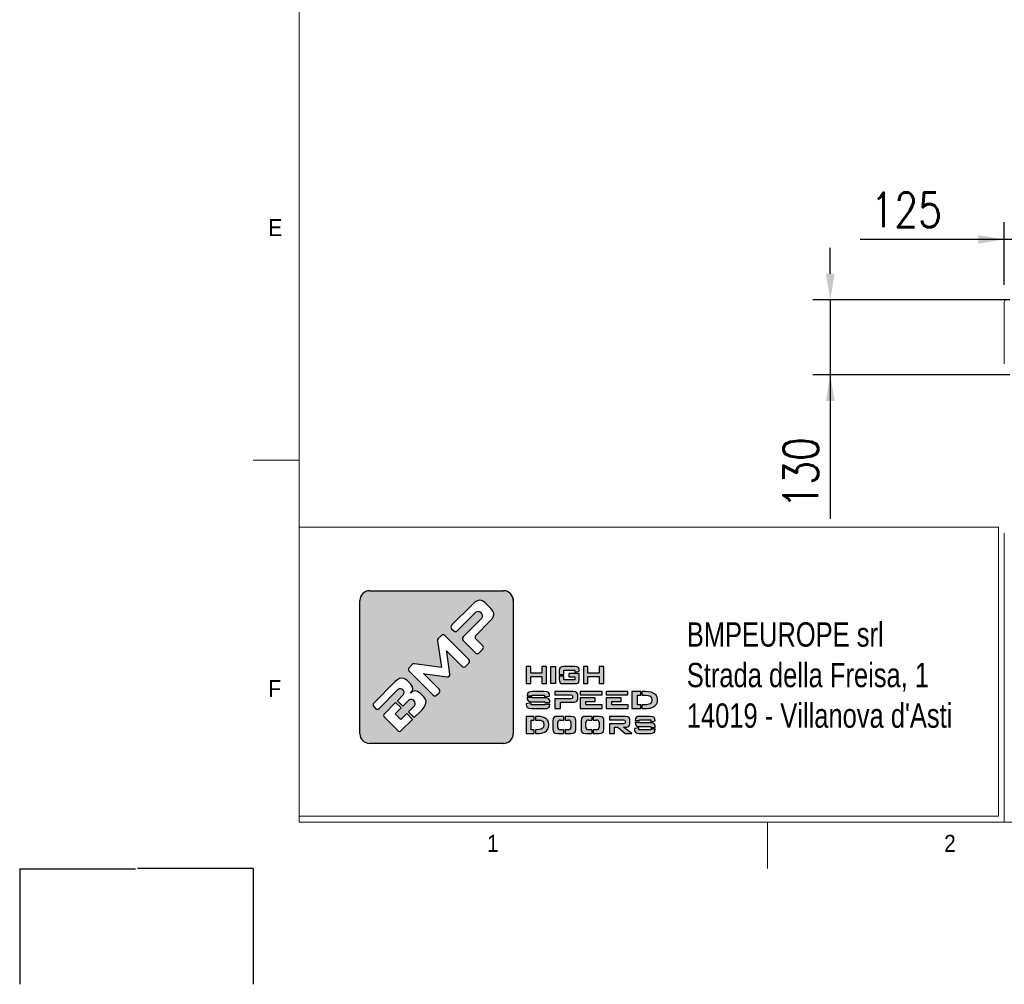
# Model space of a CAD drawing. Header units: inches. Extents: x 0 to 13926, y 0 to 5002.
# Tile 6 of 10: x 6759 to 8462, y 0 to 1669. Entities that reach past the tile are written whole.
import ezdxf

# ---------------------------------------------------------------- set-up
doc = ezdxf.new("R2010")
doc.units = ezdxf.units.IN
doc.header["$MEASUREMENT"] = 0
doc.layers.add('FORMAT', color=7, linetype='Continuous')
doc.layers.add('Montante', color=7, linetype='Continuous', lineweight=0)
doc.styles.add('Compilazione 1', font='romans.shx', dxfattribs={"width": 0.75, "height": 480})
doc.styles.add('NYIP', font='romans.shx', dxfattribs={"width": 0.8})
doc.styles.add('SLDTEXTSTYLE0', font='GOTHIC.TTF', dxfattribs={"width": 0.913})
doc.dimstyles.new('STANDARD35', dxfattribs={"dimscale": 35, "dimtxt": 2, "dimasz": 1.5, "dimexe": 1, "dimexo": 1, "dimgap": 0.7, "dimtad": 1, "dimdec": 0, "dimdsep": 46, "dimtxsty": 'NYIP', "dimcen": 0, "dimclrd": 1, "dimclre": 1, "dimclrt": 2, "dimadec": 0, "dimazin": 0, "dimtfac": 1, "dimtdec": 0, "dimtix": 1, "dimtmove": 0, "dimatfit": 3, "dimfxl": 0, "dimtvp": 1, "dimtolj": 1, "dimtzin": 0, "dimarcsym": 0})

# ---------------------------------------------------------------- blocks, each defined once
blk = doc.blocks.new('A$C7C9C4F3F')
at = {"color": 7, "lineweight": 5}
blk.add_line((0, 1765.8), (199.3, 1765.8), dxfattribs=at)
at = {"layer": 'FORMAT', "color": 7, "lineweight": 5}
for p, q in [((199.3, 11304.4), (199.3, 199.3)), ((199.3, 199.3), (16199.3, 199.3)), ((2224.2, 0), (2224.2, 199.3))]:
    blk.add_line(p, q, dxfattribs=at)
at = {"color": 7, "lineweight": 5, "char_height": 73.8, "attachment_point": 1, "style": 'SLDTEXTSTYLE0'}
for s, insert in [('E', (66.4, 2808)), ('1', (1011.8, 145.3)), ('2', (2988.2, 145.3))]:
    blk.add_mtext(s, dxfattribs=dict(at, insert=insert))
at = {"layer": 'FORMAT', "color": 7, "lineweight": 5, "insert": (66.4, 815), "char_height": 73.8, "attachment_point": 1, "style": 'SLDTEXTSTYLE0'}
blk.add_mtext('F', dxfattribs=at)
blk = doc.blocks.new('*D78')
at = {"color": 7, "lineweight": -2}
for p, q in [((8462.2, 1210.1), (8462.2, 1318.6)), ((8587.2, 1153.6), (8587.2, 1318.6)), ((8462.2, 1288.6), (8213.3, 1288.6)), ((8417.2, 1288.6), (8372.2, 1288.6)), ((8587.2, 1288.6), (8462.2, 1288.6)), ((8632.2, 1288.6), (8677.2, 1288.6))]:
    blk.add_line(p, q, dxfattribs=at)
at = {"color": 7}
for points in [[(8417.2, 1281.1), (8417.2, 1296.1), (8462.2, 1288.6)], [(8632.2, 1296.1), (8632.2, 1281.1), (8587.2, 1288.6)]]:
    blk.add_solid(points, dxfattribs=at)
at = {"layer": 'Defpoints', "color": 0}
for p in [(8462.2, 1288.6), (8462.2, 1180.1), (8587.2, 1123.6)]:
    blk.add_point(p, dxfattribs=at)
at = {"color": 7, "lineweight": 0, "insert": (8292.7, 1339.6), "char_height": 60, "attachment_point": 5, "style": 'NYIP'}
blk.add_mtext('\\A1;125', dxfattribs=at)
blk = doc.blocks.new('*D92')
at = {"color": 7, "lineweight": -2}
for p, q in [((8161.4, 1229.2), (8161.4, 1274.2)), ((8472, 1184.2), (8131.4, 1184.2)), ((8161.4, 1184.2), (8161.4, 1054.2)), ((8472, 1054.2), (8131.4, 1054.2)), ((8161.4, 1054.2), (8161.4, 805.3)), ((8161.4, 1009.2), (8161.4, 964.2))]:
    blk.add_line(p, q, dxfattribs=at)
at = {"color": 7}
for points in [[(8153.9, 1229.2), (8168.9, 1229.2), (8161.4, 1184.2)], [(8168.9, 1009.2), (8153.9, 1009.2), (8161.4, 1054.2)]]:
    blk.add_solid(points, dxfattribs=at)
at = {"layer": 'Defpoints', "color": 0}
for p in [(8502, 1184.2), (8161.4, 1054.2), (8502, 1054.2)]:
    blk.add_point(p, dxfattribs=at)
at = {"color": 7, "lineweight": 0, "insert": (8110.4, 884.8), "char_height": 60, "attachment_point": 5, "rotation": 90, "style": 'NYIP'}
blk.add_mtext('\\A1;130', dxfattribs=at)

msp = doc.modelspace()

# ---------------------------------------------------------------- hatches: boundary and pattern name
at = {"linetype": 'Continuous'}
h = msp.add_hatch(color=256, dxfattribs=at)
h.set_gradient(color1=(8, 89, 3), color2=(8, 89, 2), one_color=1)
h.paths.add_polyline_path([(7613.1, 433.5), (7613.1, 664, 0.414214), (7596.3, 680.8), (7364.6, 680.8, 0.414214), (7347.8, 664), (7347.8, 433.5, 0.414214), (7364.6, 416.7), (7596.3, 416.7, 0.414214)])
h.paths.add_polyline_path([(7670.4, 520.1), (7670.4, 549.5), (7662.7, 549.5), (7662.7, 538.5), (7643.2, 538.5), (7643.2, 549.5), (7635.4, 549.5), (7635.4, 520.1), (7643.2, 520.1), (7643.2, 532.3), (7662.7, 532.3), (7662.7, 520.1)])
h.paths.add_polyline_path([(7685.9, 520.1), (7685.9, 549.5), (7678.2, 549.5), (7678.2, 520.1)])
h.paths.add_polyline_path([(7700.3, 526.5), (7700.3, 533.7), (7692.5, 533.7), (7692.5, 527.4), (7692.9, 524.4), (7694.2, 521.6), (7696.1, 520.6), (7700.1, 520.1), (7719.7, 520.1), (7723, 520.3), (7725.7, 521.6), (7726.7, 523.3), (7727.3, 527.4), (7727.3, 537.6), (7709, 537.6), (7709, 531.7), (7719.8, 531.7), (7719.8, 526.5)])
h.paths.add_polyline_path([(7727.3, 542.6), (7727, 545.2), (7725.7, 547.9), (7723.7, 549), (7719.7, 549.5), (7700.1, 549.5), (7696.9, 549.2), (7694.2, 547.9), (7693.1, 546.3), (7692.5, 542.3), (7692.5, 536.2), (7700.3, 536.2), (7700.3, 543.3), (7719.8, 543.3), (7719.8, 540.2), (7727.3, 541.5)])
h.paths.add_polyline_path([(7742.2, 538.5), (7742.2, 549.5), (7734.5, 549.5), (7734.5, 520.1), (7742.2, 520.1), (7742.2, 532.3), (7761.7, 532.3), (7761.7, 520.1), (7769.5, 520.1), (7769.5, 549.5), (7761.7, 549.5), (7761.7, 538.5)])
h.paths.add_polyline_path([(7675.7, 502.1), (7673.9, 504.9), (7671.6, 505.9), (7666.5, 506.4), (7646.3, 506.4), (7642.3, 506.2), (7638.9, 504.9), (7637.6, 503.2), (7636.9, 499.2), (7636.9, 499.1), (7645.5, 499.1), (7645.5, 500.4), (7667.3, 500.4), (7667.3, 497.2), (7676, 498.6), (7676, 499.7)])
h.paths.add_polyline_path([(7674.4, 493.8), (7672, 494.9), (7666.9, 495.4), (7645.5, 495.4), (7645.5, 496.6), (7636.9, 496.6), (7636.9, 496), (7637.2, 493.2), (7638.9, 490.4), (7641.3, 489.3), (7646.3, 488.8), (7667.8, 488.8), (7667.8, 487.4), (7676.4, 487.4), (7676.4, 488.2), (7676.1, 491)])
h.paths.add_polyline_path([(7675.7, 480.3), (7676.4, 484.3), (7676.4, 484.9), (7667.8, 484.9), (7667.8, 483.4), (7644.1, 483.4), (7644.1, 486.7), (7635.4, 485.4), (7635.4, 484.3), (7635.8, 481.4), (7637.4, 478.6), (7639.9, 477.5), (7645, 477), (7666.9, 477), (7671, 477.3), (7674.4, 478.6)])
h.paths.add_polyline_path([(7694.6, 477), (7694.6, 488), (7716.1, 488), (7719, 488.2), (7722.7, 489.5), (7723.8, 490.5), (7724.8, 494.1), (7724.8, 500.4), (7724.6, 502.1), (7722.7, 505), (7720.9, 505.8), (7716.1, 506.4), (7685.1, 506.4), (7685.1, 500.5), (7712.4, 500.5), (7714.9, 500.1), (7715.5, 498.8), (7715.5, 495.8), (7714.9, 494.4), (7712.4, 494), (7685.1, 494), (7685.1, 477)])
h.paths.add_polyline_path([(7766.9, 477), (7766.9, 483.4), (7738.6, 483.4), (7738.6, 489.4), (7755, 489.4), (7755, 495.3), (7729, 495.3), (7729, 477)])
h.paths.add_polyline_path([(7811.6, 477), (7811.6, 483.4), (7783.3, 483.4), (7783.3, 489.4), (7799.6, 489.4), (7799.6, 495.3), (7773.6, 495.3), (7773.6, 477)])
h.paths.add_polyline_path([(7833.7, 477), (7833.7, 483.4), (7828, 483.4), (7828, 500.3), (7833.7, 500.3), (7833.7, 506.4), (7818.3, 506.4), (7818.3, 477)])
h.paths.add_polyline_path([(7854.6, 479.3), (7858, 481.5), (7860.7, 484.5), (7860.9, 484.8), (7862.3, 488.2), (7862.8, 491.9), (7862.7, 493.3), (7861.9, 497), (7860.1, 500.1), (7857.3, 502.7), (7855.2, 503.9), (7851.4, 505.3), (7846.9, 506.2), (7841.9, 506.4), (7836.2, 506.4), (7836.2, 500.3), (7841.9, 500.3), (7846.6, 499.8), (7850.1, 498.2), (7852.1, 495.8), (7852.9, 492), (7852.9, 491.7), (7852, 488), (7849.6, 485.4), (7847.6, 484.5), (7843.5, 483.7), (7838, 483.4), (7836.2, 483.4), (7836.2, 477), (7839.7, 477), (7844.6, 477.1), (7848.7, 477.6), (7850.6, 477.9)])
h.paths.add_polyline_path([(7811.3, 500.5), (7811.3, 506.4), (7773.6, 506.4), (7773.6, 500.5)])
h.paths.add_polyline_path([(7766.6, 500.5), (7766.6, 506.4), (7729, 506.4), (7729, 500.5)])
h.paths.add_polyline_path([(7648.8, 457.2), (7648.8, 463.4), (7635.4, 463.4), (7635.4, 433.9), (7648.8, 433.9), (7648.8, 440.4), (7643.9, 440.4), (7643.9, 457.2)])
h.paths.add_polyline_path([(7664.5, 462.2), (7660.6, 463.1), (7656.2, 463.4), (7651.3, 463.4), (7651.3, 457.2), (7656.2, 457.2), (7660.3, 456.7), (7663.4, 455.1), (7665.2, 452.7), (7665.8, 448.9), (7665.8, 448.6), (7665.1, 444.8), (7662.9, 442.3), (7661.2, 441.5), (7657.6, 440.6), (7652.7, 440.4), (7651.3, 440.4), (7651.3, 433.9), (7654.3, 433.9), (7658.6, 434), (7662.1, 434.4), (7663.8, 434.8), (7667.4, 436.2), (7670.4, 438.4), (7672.7, 441.4), (7672.9, 441.7), (7674.2, 445.1), (7674.5, 448.8), (7674.5, 450.2), (7673.8, 453.9), (7672.2, 457), (7669.7, 459.5), (7667.9, 460.8)])
h.paths.add_polyline_path([(7700.2, 457.2), (7700.2, 463.4), (7689.9, 463.4), (7686.4, 463), (7683.4, 461.8), (7682.2, 460), (7681.6, 456.1), (7681.6, 441.1), (7681.9, 438.2), (7683.4, 435.5), (7685.5, 434.4), (7689.9, 433.9), (7700.2, 433.9), (7700.2, 440.4), (7694.3, 440.4, -0.414214), (7690.1, 444.6), (7690.1, 453, -0.414214), (7694.3, 457.2)])
h.paths.add_polyline_path([(7721, 459), (7719.5, 461.8), (7717.4, 462.8), (7712.9, 463.4), (7702.7, 463.4), (7702.7, 457.2), (7708.6, 457.2, -0.414214), (7712.8, 453), (7712.8, 444.6, -0.414214), (7708.6, 440.4), (7702.7, 440.4), (7702.7, 433.9), (7712.9, 433.9), (7716.5, 434.2), (7719.5, 435.5), (7720.7, 437.2), (7721.3, 441.1), (7721.3, 456.1)])
h.paths.add_polyline_path([(7748.9, 457.2), (7748.9, 463.4), (7738.7, 463.4), (7735.1, 463), (7732.1, 461.8), (7730.9, 460), (7730.3, 456.1), (7730.3, 441.1), (7730.6, 438.2), (7732.1, 435.5), (7734.2, 434.4), (7738.7, 433.9), (7748.9, 433.9), (7748.9, 440.4), (7743, 440.4, -0.414214), (7738.8, 444.6), (7738.8, 453, -0.414214), (7743, 457.2)])
h.paths.add_polyline_path([(7769.7, 459), (7768.2, 461.8), (7766.1, 462.8), (7761.6, 463.4), (7751.4, 463.4), (7751.4, 457.2), (7757.3, 457.2, -0.414214), (7761.5, 453), (7761.5, 444.6, -0.414214), (7757.3, 440.4), (7751.4, 440.4), (7751.4, 433.9), (7761.6, 433.9), (7765.2, 434.2), (7768.2, 435.5), (7769.3, 437.2), (7770, 441.1), (7770, 456.1)])
h.paths.add_polyline_path([(7814.5, 459), (7812.8, 461.9), (7811.2, 462.8), (7807, 463.4), (7779.7, 463.4), (7779.7, 457.4), (7803.8, 457.4), (7805.9, 457), (7806.4, 455.7), (7806.4, 452.2), (7805.9, 450.9), (7803.8, 450.6), (7779.7, 450.6), (7779.7, 433.9), (7788.1, 433.9), (7788.1, 444.6), (7794.1, 444.6), (7806.6, 433.9), (7817.9, 433.9), (7803.6, 444.6), (7807, 444.6), (7809.5, 444.8), (7812.8, 446.1), (7813.7, 447), (7814.6, 450.7), (7814.6, 457.3)])
h.paths.add_polyline_path([(7831.5, 456.1), (7831.5, 457.3), (7850.8, 457.3), (7850.8, 454.1), (7858.4, 455.6), (7858.4, 456.6), (7858.1, 459), (7856.5, 461.8), (7854.5, 462.8), (7850, 463.4), (7832.3, 463.4), (7828.7, 463), (7825.7, 461.8), (7824.6, 460), (7824, 456.1), (7824, 456.1)])
h.paths.add_polyline_path([(7854.8, 451.8), (7850.4, 452.3), (7831.5, 452.3), (7831.5, 453.5), (7824, 453.5), (7824, 453), (7824.2, 450), (7825.7, 447.3), (7827.8, 446.2), (7832.3, 445.7), (7851.1, 445.7), (7851.1, 444.3), (7858.7, 444.3), (7858.7, 445), (7858.5, 448), (7857, 450.7)])
h.paths.add_polyline_path([(7858.2, 437.2), (7858.7, 441.1), (7858.7, 441.8), (7851.1, 441.8), (7851.1, 440.4), (7830.4, 440.4), (7830.4, 443.7), (7822.7, 442.4), (7822.7, 441.1), (7823, 438.3), (7824.4, 435.5), (7826.6, 434.4), (7831.1, 433.9), (7850.4, 433.9), (7853.9, 434.2), (7857, 435.5)])
h.paths.add_polyline_path([(7371.8, 486.4), (7409, 523.6), (7412.8, 526.8), (7416.4, 528.9), (7419.9, 529.7), (7423.6, 529.3), (7427.4, 527.3), (7430, 525.1), (7435.5, 519.5), (7438.1, 515.9), (7439.1, 511.9), (7439.1, 511.3), (7438.2, 507.2), (7435.5, 504), (7438.6, 506.5), (7442.7, 507.5), (7443.5, 507.5), (7447.5, 506.6), (7451.1, 504.4), (7452.4, 503.3), (7458.3, 497.5), (7461, 493.9), (7462.2, 490), (7462, 486.3), (7460.9, 482.9), (7458.9, 479.4), (7456.1, 475.6), (7453.6, 473.1), (7441.9, 461.3), (7431.9, 471.3), (7442.1, 481.5, 0.86713), (7432.2, 491.4), (7422, 481.2), (7412.6, 490.6), (7422.8, 500.8, 0.88875), (7413.7, 509.8), (7381, 477.2, -0.414214), (7375.1, 477.2), (7371.8, 480.5, -0.414088)], flags=16)
h.paths.add_polyline_path([(7433, 547.6), (7438.5, 553.2, -0.234445), (7442.1, 554.4), (7488.8, 548.1), (7482.1, 594.4, -0.236379), (7483.3, 598), (7488.8, 603.4, -0.414214), (7494.7, 603.4), (7536.3, 561.8, -0.414214), (7536.3, 555.8), (7530.5, 550, -0.414418), (7524.6, 550), (7498.4, 576.3), (7497.7, 577), (7498.2, 575), (7503.6, 536.6, -0.235808), (7502.4, 533), (7502.4, 532.9, -0.236783), (7498.8, 531.7), (7460.8, 537.2), (7457.8, 537.7), (7458.9, 536.7), (7485.1, 510.5, -0.414214), (7485.1, 504.5), (7480.6, 500.1, -0.414214), (7474.6, 500.1), (7433, 541.7, -0.413615)], flags=16)
h.paths.add_polyline_path([(7390.1, 468.1), (7409.6, 487.6), (7419, 478.2), (7408.8, 468), (7418.7, 458.1), (7428.9, 468.3), (7438.9, 458.3), (7419.4, 438.8, -0.414499), (7413.4, 438.8), (7390.1, 462.1, -0.414214)], flags=16)
h.paths.add_polyline_path([(7506.4, 621.1), (7543.5, 658.2), (7547.3, 661.5), (7551, 663.5), (7554.3, 664.4), (7558.1, 664), (7561.8, 662), (7564.5, 659.7), (7574.7, 649.5), (7577.7, 645.7), (7579.2, 642), (7579.4, 639.3), (7578.5, 635.9), (7576.4, 632.2), (7573.2, 628.5), (7548.3, 603.6, 0.413999), (7548.4, 597.7), (7560.3, 585.8, -0.413728), (7560.3, 579.8), (7553.9, 573.5, -0.414825), (7548, 573.5), (7526.4, 595, -0.414214), (7526.4, 601), (7558.8, 633.4, 0.75715), (7548.4, 643.8), (7516, 611.4, -0.414295), (7510.1, 611.4), (7506.4, 615.1, -0.414088)], flags=16)

# ---------------------------------------------------------------- linework, layer by layer
at = {"lineweight": 5}
for p, q in [((7242.7, 790.6), (8452, 790.6)), ((7242.7, 790.6), (7242.7, 290.6)), ((8452, 790.6), (8452, 290.6)), ((8462.3, 780.3), (8462.3, 280.3)), ((7242.7, 290.6), (8452, 290.6)), ((7253, 280.3), (8462.3, 280.3))]:
    msp.add_line(p, q, dxfattribs=at)
for p, q in [((7364.6, 680.8), (7596.3, 680.8)), ((7554.3, 664.4), (7551, 663.5)), ((7558.1, 664), (7554.3, 664.4)), ((7347.8, 433.5), (7347.8, 664)), ((7543.5, 658.2), (7506.4, 621.1)), ((7547.3, 661.5), (7543.5, 658.2)), ((7551, 663.5), (7547.3, 661.5)), ((7561.8, 662), (7558.1, 664)), ((7564.5, 659.7), (7561.8, 662)), ((7574.7, 649.5), (7564.5, 659.7)), ((7577.7, 645.7), (7574.7, 649.5)), ((7516, 611.4), (7548.4, 643.8)), ((7558.8, 633.4), (7526.4, 601)), ((7573.2, 628.5), (7576.4, 632.2)), ((7576.4, 632.2), (7578.5, 635.9)), ((7579.2, 642), (7577.7, 645.7)), ((7578.5, 635.9), (7579.4, 639.3)), ((7579.4, 639.3), (7579.2, 642)), ((7506.4, 615.1), (7510.1, 611.4)), ((7548.3, 603.6), (7573.2, 628.5)), ((7488.8, 603.4), (7483.3, 598)), ((7536.3, 561.8), (7494.7, 603.4)), ((7560.3, 585.8), (7548.4, 597.7)), ((7482.1, 594.4), (7488.8, 548.1)), ((7526.4, 595), (7548, 573.5)), ((7553.9, 573.5), (7560.3, 579.8)), ((7498.2, 575), (7497.7, 577)), ((7497.7, 577), (7498.4, 576.3)), ((7503.6, 536.6), (7498.2, 575)), ((7498.4, 576.3), (7524.6, 550)), ((7438.5, 553.2), (7433, 547.6)), ((7488.8, 548.1), (7442.1, 554.4)), ((7530.5, 550), (7536.3, 555.8)), ((7643.2, 549.5), (7635.4, 549.5)), ((7635.4, 549.5), (7635.4, 520.1)), ((7643.2, 538.5), (7643.2, 549.5)), ((7670.4, 549.5), (7662.7, 549.5)), ((7662.7, 549.5), (7662.7, 538.5)), ((7670.4, 520.1), (7670.4, 549.5)), ((7678.2, 520.1), (7678.2, 549.5)), ((7678.2, 549.5), (7685.9, 549.5)), ((7685.9, 549.5), (7685.9, 520.1)), ((7693.1, 546.3), (7692.5, 542.3)), ((7694.2, 547.9), (7693.1, 546.3)), ((7696.9, 549.2), (7694.2, 547.9)), ((7700.1, 549.5), (7696.9, 549.2)), ((7719.7, 549.5), (7700.1, 549.5)), ((7723.7, 549), (7719.7, 549.5)), ((7725.7, 547.9), (7723.7, 549)), ((7727, 545.2), (7725.7, 547.9)), ((7727.3, 542.6), (7727, 545.2)), ((7742.2, 549.5), (7734.5, 549.5)), ((7734.5, 549.5), (7734.5, 520.1)), ((7742.2, 538.5), (7742.2, 549.5)), ((7769.5, 549.5), (7761.7, 549.5)), ((7761.7, 549.5), (7761.7, 538.5)), ((7769.5, 520.1), (7769.5, 549.5)), ((7416.4, 528.9), (7412.8, 526.8)), ((7419.9, 529.7), (7416.4, 528.9)), ((7423.6, 529.3), (7419.9, 529.7)), ((7427.4, 527.3), (7423.6, 529.3)), ((7433, 541.7), (7474.6, 500.1)), ((7458.9, 536.7), (7457.8, 537.7)), ((7457.8, 537.7), (7460.8, 537.2)), ((7485.1, 510.5), (7458.9, 536.7)), ((7460.8, 537.2), (7498.8, 531.7)), ((7502.4, 532.9), (7502.4, 533)), ((7662.7, 538.5), (7643.2, 538.5)), ((7643.2, 520.1), (7643.2, 532.3)), ((7643.2, 532.3), (7662.7, 532.3)), ((7662.7, 532.3), (7662.7, 520.1)), ((7692.5, 542.3), (7692.5, 536.2)), ((7692.5, 536.2), (7700.3, 536.2)), ((7692.5, 533.7), (7692.5, 527.4)), ((7692.5, 533.7), (7700.3, 533.7)), ((7700.3, 536.2), (7700.3, 543.3)), ((7700.3, 543.3), (7719.8, 543.3)), ((7700.3, 526.5), (7700.3, 533.7)), ((7727.3, 537.6), (7709, 537.6)), ((7709, 537.6), (7709, 531.7)), ((7709, 531.7), (7719.8, 531.7)), ((7719.8, 543.3), (7719.8, 540.2)), ((7719.8, 540.2), (7727.3, 541.5)), ((7719.8, 531.7), (7719.8, 526.5)), ((7727.3, 541.5), (7727.3, 542.6)), ((7727.3, 527.4), (7727.3, 537.6)), ((7761.7, 538.5), (7742.2, 538.5)), ((7742.2, 520.1), (7742.2, 532.3)), ((7742.2, 532.3), (7761.7, 532.3)), ((7761.7, 532.3), (7761.7, 520.1)), ((7409, 523.6), (7371.8, 486.4)), ((7412.8, 526.8), (7409, 523.6)), ((7430, 525.1), (7427.4, 527.3)), ((7435.5, 519.5), (7430, 525.1)), ((7438.1, 515.9), (7435.5, 519.5)), ((7439.1, 511.9), (7438.1, 515.9)), ((7438.2, 507.2), (7439.1, 511.3)), ((7439.1, 511.3), (7439.1, 511.9)), ((7635.4, 520.1), (7643.2, 520.1)), ((7662.7, 520.1), (7670.4, 520.1)), ((7685.9, 520.1), (7678.2, 520.1)), ((7678.2, 520.1), (7678.2, 520.1)), ((7692.5, 527.4), (7692.9, 524.4)), ((7692.9, 524.4), (7694.2, 521.6)), ((7694.2, 521.6), (7696.1, 520.6)), ((7696.1, 520.6), (7700.1, 520.1)), ((7700.1, 520.1), (7719.7, 520.1)), ((7719.8, 526.5), (7700.3, 526.5)), ((7719.7, 520.1), (7723, 520.3)), ((7723, 520.3), (7725.7, 521.6)), ((7725.7, 521.6), (7726.7, 523.3)), ((7726.7, 523.3), (7727.3, 527.4)), ((7734.5, 520.1), (7742.2, 520.1)), ((7761.7, 520.1), (7769.5, 520.1)), ((7381, 477.2), (7413.7, 509.8)), ((7422.8, 500.8), (7412.6, 490.6)), ((7438.2, 507.2), (7435.3, 503.8)), ((7435.3, 503.8), (7438.2, 507.2)), ((7438.6, 506.5), (7435.3, 503.8)), ((7435.3, 503.8), (7435.5, 503.9)), ((7435.5, 503.9), (7438.2, 507.2)), ((7442.7, 507.5), (7438.6, 506.5)), ((7443.5, 507.5), (7442.7, 507.5)), ((7447.5, 506.6), (7443.5, 507.5)), ((7451.1, 504.4), (7447.5, 506.6)), ((7452.4, 503.3), (7451.1, 504.4)), ((7458.3, 497.5), (7452.4, 503.3)), ((7461, 493.9), (7458.3, 497.5)), ((7462.2, 490), (7461, 493.9)), ((7480.6, 500.1), (7485.1, 504.5)), ((7637.6, 503.2), (7636.9, 499.2)), ((7636.9, 499.2), (7636.9, 499.1)), ((7636.9, 499.1), (7645.5, 499.1)), ((7636.9, 496.6), (7636.9, 496)), ((7636.9, 496.6), (7645.5, 496.6)), ((7636.9, 496), (7637.2, 493.2)), ((7638.9, 504.9), (7637.6, 503.2)), ((7642.3, 506.2), (7638.9, 504.9)), ((7646.3, 506.4), (7642.3, 506.2)), ((7645.5, 499.1), (7645.5, 500.4)), ((7645.5, 500.4), (7667.3, 500.4)), ((7645.5, 495.4), (7645.5, 496.6)), ((7666.9, 495.4), (7645.5, 495.4)), ((7666.5, 506.4), (7646.3, 506.4)), ((7671.6, 505.9), (7666.5, 506.4)), ((7672, 494.9), (7666.9, 495.4)), ((7667.3, 500.4), (7667.3, 497.2)), ((7667.3, 497.2), (7676, 498.6)), ((7673.9, 504.9), (7671.6, 505.9)), ((7674.4, 493.8), (7672, 494.9)), ((7675.7, 502.1), (7673.9, 504.9)), ((7676, 499.7), (7675.7, 502.1)), ((7676, 498.6), (7676, 499.7)), ((7716.1, 506.4), (7685.1, 506.4)), ((7685.1, 506.4), (7685.1, 500.5)), ((7685.1, 500.5), (7712.4, 500.5)), ((7712.4, 494), (7685.1, 494)), ((7685.1, 494), (7685.1, 477)), ((7712.4, 500.5), (7714.9, 500.1)), ((7714.9, 494.4), (7712.4, 494)), ((7714.9, 500.1), (7715.5, 498.8)), ((7715.5, 495.8), (7714.9, 494.4)), ((7715.5, 498.8), (7715.5, 495.8)), ((7720.9, 505.8), (7716.1, 506.4)), ((7722.7, 505), (7720.9, 505.8)), ((7724.6, 502.1), (7722.7, 505)), ((7723.8, 490.5), (7724.8, 494.1)), ((7724.8, 500.4), (7724.6, 502.1)), ((7724.8, 494.1), (7724.8, 500.4)), ((7766.6, 506.4), (7729, 506.4)), ((7729, 506.4), (7729, 500.5)), ((7729, 500.5), (7766.6, 500.5)), ((7729, 495.3), (7729, 477)), ((7755, 495.3), (7729, 495.3)), ((7755, 489.4), (7755, 495.3)), ((7766.6, 500.5), (7766.6, 506.4)), ((7811.3, 506.4), (7773.6, 506.4)), ((7773.6, 506.4), (7773.6, 500.5)), ((7773.6, 500.5), (7811.3, 500.5)), ((7773.6, 495.3), (7773.6, 477)), ((7799.6, 495.3), (7773.6, 495.3)), ((7799.6, 489.4), (7799.6, 495.3)), ((7811.3, 500.5), (7811.3, 506.4)), ((7833.7, 506.4), (7818.3, 506.4)), ((7818.3, 506.4), (7818.3, 477)), ((7828, 483.4), (7828, 500.3)), ((7828, 500.3), (7833.7, 500.3)), ((7833.7, 500.3), (7833.7, 506.4)), ((7841.9, 506.4), (7836.2, 506.4)), ((7836.2, 500.3), (7836.2, 506.4)), ((7836.2, 500.3), (7841.9, 500.3)), ((7846.9, 506.2), (7841.9, 506.4)), ((7841.9, 500.3), (7846.6, 499.8)), ((7846.6, 499.8), (7850.1, 498.2)), ((7851.4, 505.3), (7846.9, 506.2)), ((7850.1, 498.2), (7852.1, 495.8)), ((7855.2, 503.9), (7851.4, 505.3)), ((7852.1, 495.8), (7852.9, 492)), ((7857.3, 502.7), (7855.2, 503.9)), ((7860.1, 500.1), (7857.3, 502.7)), ((7861.9, 497), (7860.1, 500.1)), ((7862.7, 493.3), (7861.9, 497)), ((7371.8, 480.5), (7375.1, 477.2)), ((7409.6, 487.6), (7390.1, 468.1)), ((7408.8, 468), (7419, 478.2)), ((7409.6, 487.6), (7419, 478.2)), ((7412.6, 490.6), (7422, 481.2)), ((7422, 481.2), (7432.2, 491.4)), ((7442.1, 481.5), (7431.9, 471.3)), ((7456.1, 475.6), (7458.9, 479.4)), ((7458.9, 479.4), (7460.9, 482.9)), ((7460.9, 482.9), (7462, 486.3)), ((7462, 486.3), (7462.2, 490)), ((7644.1, 486.7), (7635.4, 485.4)), ((7635.4, 485.4), (7635.4, 484.3)), ((7635.4, 484.3), (7635.8, 481.4)), ((7635.8, 481.4), (7637.4, 478.6)), ((7637.2, 493.2), (7638.9, 490.4)), ((7637.4, 478.6), (7639.9, 477.5)), ((7638.9, 490.4), (7641.3, 489.3)), ((7639.9, 477.5), (7645, 477)), ((7641.3, 489.3), (7646.3, 488.8)), ((7644.1, 483.4), (7644.1, 486.7)), ((7667.8, 483.4), (7644.1, 483.4)), ((7645, 477), (7666.9, 477)), ((7646.3, 488.8), (7667.8, 488.8)), ((7666.9, 477), (7671, 477.3)), ((7667.8, 488.8), (7667.8, 487.4)), ((7667.8, 487.4), (7676.4, 487.4)), ((7667.8, 484.9), (7667.8, 483.4)), ((7667.8, 484.9), (7676.4, 484.9)), ((7671, 477.3), (7674.4, 478.6)), ((7676.1, 491), (7674.4, 493.8)), ((7674.4, 478.6), (7675.7, 480.3)), ((7675.7, 480.3), (7676.4, 484.3)), ((7676.4, 488.2), (7676.1, 491)), ((7676.4, 487.4), (7676.4, 488.2)), ((7676.4, 484.3), (7676.4, 484.9)), ((7685.1, 477), (7694.6, 477)), ((7694.6, 477), (7694.6, 488)), ((7694.6, 488), (7716.1, 488)), ((7716.1, 488), (7719, 488.2)), ((7719, 488.2), (7722.7, 489.5)), ((7722.7, 489.5), (7723.8, 490.5)), ((7729, 477), (7766.9, 477)), ((7738.6, 483.4), (7738.6, 489.4)), ((7738.6, 489.4), (7755, 489.4)), ((7766.9, 483.4), (7738.6, 483.4)), ((7766.9, 477), (7766.9, 483.4)), ((7773.6, 477), (7811.6, 477)), ((7783.3, 483.4), (7783.3, 489.4)), ((7783.3, 489.4), (7799.6, 489.4)), ((7811.6, 483.4), (7783.3, 483.4)), ((7811.6, 477), (7811.6, 483.4)), ((7818.3, 477), (7833.7, 477)), ((7833.7, 483.4), (7828, 483.4)), ((7833.7, 477), (7833.7, 483.4)), ((7838, 483.4), (7836.2, 483.4)), ((7836.2, 477), (7836.2, 483.4)), ((7836.2, 477), (7839.7, 477)), ((7843.5, 483.7), (7838, 483.4)), ((7839.7, 477), (7844.6, 477.1)), ((7847.6, 484.5), (7843.5, 483.7)), ((7844.6, 477.1), (7848.7, 477.6)), ((7849.6, 485.4), (7847.6, 484.5)), ((7848.7, 477.6), (7850.6, 477.9)), ((7852, 488), (7849.6, 485.4)), ((7850.6, 477.9), (7854.6, 479.3)), ((7852.9, 491.7), (7852, 488)), ((7852.9, 492), (7852.9, 491.7)), ((7854.6, 479.3), (7858, 481.5)), ((7858, 481.5), (7860.7, 484.5)), ((7860.7, 484.5), (7860.9, 484.8)), ((7860.9, 484.8), (7862.3, 488.2)), ((7862.3, 488.2), (7862.8, 491.9)), ((7862.8, 491.9), (7862.7, 493.3)), ((7390.1, 462.1), (7413.4, 438.8)), ((7418.7, 458.1), (7408.8, 468)), ((7428.9, 468.3), (7418.7, 458.1)), ((7428.9, 468.3), (7438.9, 458.3)), ((7431.9, 471.3), (7441.9, 461.3)), ((7441.9, 461.3), (7453.6, 473.1)), ((7453.6, 473.1), (7456.1, 475.6)), ((7648.8, 463.4), (7635.4, 463.4)), ((7635.4, 463.4), (7635.4, 433.9)), ((7648.8, 463.4), (7648.8, 457.2)), ((7656.2, 463.4), (7651.3, 463.4)), ((7651.3, 463.4), (7651.3, 457.2)), ((7660.6, 463.1), (7656.2, 463.4)), ((7664.5, 462.2), (7660.6, 463.1)), ((7667.9, 460.8), (7664.5, 462.2)), ((7669.7, 459.5), (7667.9, 460.8)), ((7682.2, 460), (7681.6, 456.1)), ((7683.4, 461.8), (7682.2, 460)), ((7686.4, 463), (7683.4, 461.8)), ((7689.9, 463.4), (7686.4, 463)), ((7700.2, 463.4), (7689.9, 463.4)), ((7700.2, 463.4), (7700.2, 457.2)), ((7712.9, 463.4), (7702.7, 463.4)), ((7702.7, 463.4), (7702.7, 457.2)), ((7717.4, 462.8), (7712.9, 463.4)), ((7719.5, 461.8), (7717.4, 462.8)), ((7721, 459), (7719.5, 461.8)), ((7730.9, 460), (7730.3, 456.1)), ((7732.1, 461.8), (7730.9, 460)), ((7735.1, 463), (7732.1, 461.8)), ((7738.7, 463.4), (7735.1, 463)), ((7748.9, 463.4), (7738.7, 463.4)), ((7748.9, 463.4), (7748.9, 457.2)), ((7761.6, 463.4), (7751.4, 463.4)), ((7751.4, 463.4), (7751.4, 457.2)), ((7766.1, 462.8), (7761.6, 463.4)), ((7768.2, 461.8), (7766.1, 462.8)), ((7769.7, 459), (7768.2, 461.8)), ((7807, 463.4), (7779.7, 463.4)), ((7779.7, 463.4), (7779.7, 457.4)), ((7811.2, 462.8), (7807, 463.4)), ((7812.8, 461.9), (7811.2, 462.8)), ((7814.5, 459), (7812.8, 461.9)), ((7824.6, 460), (7824, 456.1)), ((7825.7, 461.8), (7824.6, 460)), ((7828.7, 463), (7825.7, 461.8)), ((7832.3, 463.4), (7828.7, 463)), ((7850, 463.4), (7832.3, 463.4)), ((7854.5, 462.8), (7850, 463.4)), ((7856.5, 461.8), (7854.5, 462.8)), ((7858.1, 459), (7856.5, 461.8)), ((7419.4, 438.8), (7438.9, 458.3)), ((7643.9, 440.4), (7643.9, 457.2)), ((7643.9, 457.2), (7648.8, 457.2)), ((7651.3, 457.2), (7656.2, 457.2)), ((7656.2, 457.2), (7660.3, 456.7)), ((7660.3, 456.7), (7663.4, 455.1)), ((7665.1, 444.8), (7662.9, 442.3)), ((7663.4, 455.1), (7665.2, 452.7)), ((7665.8, 448.6), (7665.1, 444.8)), ((7665.2, 452.7), (7665.8, 448.9)), ((7665.8, 448.9), (7665.8, 448.6)), ((7672.2, 457), (7669.7, 459.5)), ((7673.8, 453.9), (7672.2, 457)), ((7672.9, 441.7), (7674.2, 445.1)), ((7674.5, 450.2), (7673.8, 453.9)), ((7674.2, 445.1), (7674.5, 448.8)), ((7674.5, 448.8), (7674.5, 450.2)), ((7681.6, 456.1), (7681.6, 441.1)), ((7690.1, 444.6), (7690.1, 453)), ((7694.3, 457.2), (7700.2, 457.2)), ((7702.7, 457.2), (7708.6, 457.2)), ((7712.8, 453), (7712.8, 444.6)), ((7721.3, 456.1), (7721, 459)), ((7721.3, 441.1), (7721.3, 456.1)), ((7730.3, 456.1), (7730.3, 441.1)), ((7738.8, 444.6), (7738.8, 453)), ((7743, 457.2), (7748.9, 457.2)), ((7751.4, 457.2), (7757.3, 457.2)), ((7761.5, 453), (7761.5, 444.6)), ((7770, 456.1), (7769.7, 459)), ((7770, 441.1), (7770, 456.1)), ((7779.7, 457.4), (7803.8, 457.4)), ((7803.8, 450.6), (7779.7, 450.6)), ((7779.7, 450.6), (7779.7, 433.9)), ((7788.1, 433.9), (7788.1, 444.6)), ((7788.1, 444.6), (7794.1, 444.6)), ((7794.1, 444.6), (7806.6, 433.9)), ((7817.9, 433.9), (7803.6, 444.6)), ((7803.6, 444.6), (7807, 444.6)), ((7803.8, 457.4), (7805.9, 457)), ((7805.9, 450.9), (7803.8, 450.6)), ((7805.9, 457), (7806.4, 455.7)), ((7806.4, 452.2), (7805.9, 450.9)), ((7806.4, 455.7), (7806.4, 452.2)), ((7807, 444.6), (7809.5, 444.8)), ((7809.5, 444.8), (7812.8, 446.1)), ((7812.8, 446.1), (7813.7, 447)), ((7813.7, 447), (7814.6, 450.7)), ((7814.6, 457.3), (7814.5, 459)), ((7814.6, 450.7), (7814.6, 457.3)), ((7830.4, 443.7), (7822.7, 442.4)), ((7824, 456.1), (7824, 456.1)), ((7824, 456.1), (7831.5, 456.1)), ((7824, 453.5), (7824, 453)), ((7824, 453.5), (7831.5, 453.5)), ((7824, 453), (7824.2, 450)), ((7824.2, 450), (7825.7, 447.3)), ((7825.7, 447.3), (7827.8, 446.2)), ((7827.8, 446.2), (7832.3, 445.7)), ((7830.4, 440.4), (7830.4, 443.7)), ((7831.5, 456.1), (7831.5, 457.3)), ((7831.5, 457.3), (7850.8, 457.3)), ((7831.5, 452.3), (7831.5, 453.5)), ((7850.4, 452.3), (7831.5, 452.3)), ((7832.3, 445.7), (7851.1, 445.7)), ((7854.8, 451.8), (7850.4, 452.3)), ((7850.8, 457.3), (7850.8, 454.1)), ((7850.8, 454.1), (7858.4, 455.6)), ((7851.1, 445.7), (7851.1, 444.3)), ((7851.1, 444.3), (7858.7, 444.3)), ((7857, 450.7), (7854.8, 451.8)), ((7858.5, 448), (7857, 450.7)), ((7858.4, 456.6), (7858.1, 459)), ((7858.4, 455.6), (7858.4, 456.6)), ((7858.7, 445), (7858.5, 448)), ((7858.7, 444.3), (7858.7, 445)), ((7635.4, 433.9), (7648.8, 433.9)), ((7648.8, 440.4), (7643.9, 440.4)), ((7648.8, 440.4), (7648.8, 433.9)), ((7652.7, 440.4), (7651.3, 440.4)), ((7651.3, 440.4), (7651.3, 433.9)), ((7651.3, 433.9), (7654.3, 433.9)), ((7657.6, 440.6), (7652.7, 440.4)), ((7654.3, 433.9), (7658.6, 434)), ((7661.2, 441.5), (7657.6, 440.6)), ((7658.6, 434), (7662.1, 434.4)), ((7662.9, 442.3), (7661.2, 441.5)), ((7662.1, 434.4), (7663.8, 434.8)), ((7663.8, 434.8), (7667.4, 436.2)), ((7667.4, 436.2), (7670.4, 438.4)), ((7670.4, 438.4), (7672.7, 441.4)), ((7672.7, 441.4), (7672.9, 441.7)), ((7681.6, 441.1), (7681.9, 438.2)), ((7681.9, 438.2), (7683.4, 435.5)), ((7683.4, 435.5), (7685.5, 434.4)), ((7685.5, 434.4), (7689.9, 433.9)), ((7689.9, 433.9), (7700.2, 433.9)), ((7700.2, 440.4), (7694.3, 440.4)), ((7700.2, 440.4), (7700.2, 433.9)), ((7708.6, 440.4), (7702.7, 440.4)), ((7702.7, 440.4), (7702.7, 433.9)), ((7702.7, 433.9), (7712.9, 433.9)), ((7712.9, 433.9), (7716.5, 434.2)), ((7716.5, 434.2), (7719.5, 435.5)), ((7719.5, 435.5), (7720.7, 437.2)), ((7720.7, 437.2), (7721.3, 441.1)), ((7730.3, 441.1), (7730.6, 438.2)), ((7730.6, 438.2), (7732.1, 435.5)), ((7732.1, 435.5), (7734.2, 434.4)), ((7734.2, 434.4), (7738.7, 433.9)), ((7738.7, 433.9), (7748.9, 433.9)), ((7748.9, 440.4), (7743, 440.4)), ((7748.9, 440.4), (7748.9, 433.9)), ((7757.3, 440.4), (7751.4, 440.4)), ((7751.4, 440.4), (7751.4, 433.9)), ((7751.4, 433.9), (7761.6, 433.9)), ((7761.6, 433.9), (7765.2, 434.2)), ((7765.2, 434.2), (7768.2, 435.5)), ((7768.2, 435.5), (7769.3, 437.2)), ((7769.3, 437.2), (7770, 441.1)), ((7779.7, 433.9), (7788.1, 433.9)), ((7806.6, 433.9), (7817.9, 433.9)), ((7822.7, 442.4), (7822.7, 441.1)), ((7822.7, 441.1), (7823, 438.3)), ((7823, 438.3), (7824.4, 435.5)), ((7824.4, 435.5), (7826.6, 434.4)), ((7826.6, 434.4), (7831.1, 433.9)), ((7851.1, 440.4), (7830.4, 440.4)), ((7831.1, 433.9), (7850.4, 433.9)), ((7850.4, 433.9), (7853.9, 434.2)), ((7851.1, 441.8), (7851.1, 440.4)), ((7851.1, 441.8), (7858.7, 441.8)), ((7853.9, 434.2), (7857, 435.5)), ((7857, 435.5), (7858.2, 437.2)), ((7858.2, 437.2), (7858.7, 441.1)), ((7858.7, 441.1), (7858.7, 441.8)), ((7596.3, 416.7), (7364.6, 416.7)), ((6759.5, 200), (6959.5, 200))]:
    msp.add_line(p, q)
at = {"linetype": 'Continuous'}
msp.add_line((7613.1, 667.4), (7613.1, 433.5), dxfattribs=at)
at = {"color": 2}
for p, q in [((6759.5, 200), (6759.5, 0)), ((7163, 200.5), (6963, 200.5)), ((7163, 200.5), (7163, 0.5))]:
    msp.add_line(p, q, dxfattribs=at)
for centre, radius, start, end in [((7364.6, 664), 16.8, 90, 180), ((7596.3, 664), 16.8, 0, 90), ((7552.2, 637.1), 7.64, 330.7537, 119.2784), ((7509.3, 618.1), 4.21, 135, 224.9755), ((7486.3, 595), 4.21, 135, 188.1977), ((7491.7, 600.4), 4.21, 45, 135), ((7513.1, 614.4), 4.21, 224.9755, 314.9915), ((7529.4, 598), 4.21, 134.9755, 224.9755), ((7551.3, 600.6), 4.21, 135.042, 225), ((7557.3, 582.8), 4.21, 315.095, 45), ((7551, 576.4), 4.21, 224.9755, 315.095), ((7436, 544.7), 4.21, 135.1172, 225), ((7441.5, 550.2), 4.21, 82.3395, 135.1172), ((7527.6, 553), 4.21, 224.96, 315), ((7533.4, 558.8), 4.21, 315, 45), ((7499.4, 535.9), 4.21, 261.7148, 315), ((7499.5, 536), 4.21, 315, 8.0736), ((7417.7, 504.8), 6.47, 321.7419, 128.2581), ((7477.6, 503), 4.21, 225, 315), ((7482.1, 507.5), 4.21, 315, 45), ((7374.8, 483.4), 4.21, 135, 224.9755), ((7378, 480.1), 4.21, 224.9755, 314.9755), ((7436.4, 485.8), 7.08, 323.1909, 126.909), ((7393.1, 465.1), 4.21, 134.9755, 224.9755), ((7694.3, 453), 4.21, 90, 180), ((7694.3, 444.6), 4.21, 180, 270), ((7708.6, 453), 4.21, 0, 90), ((7708.6, 444.6), 4.21, 270, 0), ((7743, 453), 4.21, 90, 180), ((7743, 444.6), 4.21, 180, 270), ((7757.3, 453), 4.21, 0, 90), ((7757.3, 444.6), 4.21, 270, 0), ((7364.6, 433.5), 16.8, 180, 270), ((7416.4, 441.8), 4.21, 224.9755, 315.0313), ((7596.3, 433.5), 16.8, 270, 0)]:
    msp.add_arc(centre, radius, start, end)
at = {"layer": 'Montante'}
for p, q in [((8462.2, 1134.4), (8462.2, 1180.1)), ((8462.2, 1074.8), (8462.2, 1134.4))]:
    msp.add_line(p, q, dxfattribs=at)
for centre, start, end in [((8466.4, 1180.1), 90, 180), ((8466.4, 1074.8), 180, 195)]:
    msp.add_arc(centre, 4.17, start, end, dxfattribs=at)

# ---------------------------------------------------------------- block references
at = {"xscale": 0.4, "yscale": 0.4, "zscale": 0.4}
msp.add_blockref('A$C7C9C4F3F', (7163, 200.5), dxfattribs=at)

# ---------------------------------------------------------------- texts
at = {"insert": (7913.2, 626.2), "char_height": 42.075, "attachment_point": 1, "style": 'Compilazione 1'}
msp.add_mtext_dynamic_manual_height_columns("{\\fArial|b0|i0|c0|p0;BMPEUROPE srl\\P\\pxql;Strada della Freisa, 1\\P14019 - Villanova d'Asti}", width=1128.074, gutter_width=1474.6, heights=[777], dxfattribs=at)

# ---------------------------------------------------------------- dimensions: what is measured, and where the dimension line sits
at = {"color": 7, "lineweight": 0}
for base, p1, p2, angle, picture, middle in [((8462.2, 1288.6), (8587.2, 1123.6), (8462.2, 1180.1), 180, '*D78', (8292.7, 1288.6)), ((8161.4, 1054.2), (8502, 1184.2), (8502, 1054.2), 90, '*D92', (8161.4, 884.8))]:
    dim = msp.add_linear_dim(base=base, p1=p1, p2=p2, angle=angle, dimstyle='STANDARD35', override={"dimscale": 30, "dimclrd": 7, "dimclre": 7, "dimclrt": 7}, dxfattribs=at)
    dim.commit()
    dim.dimension.update_dxf_attribs({"geometry": picture, "text_midpoint": middle, "dimtype": 160})

doc.saveas('drawing.dxf')
